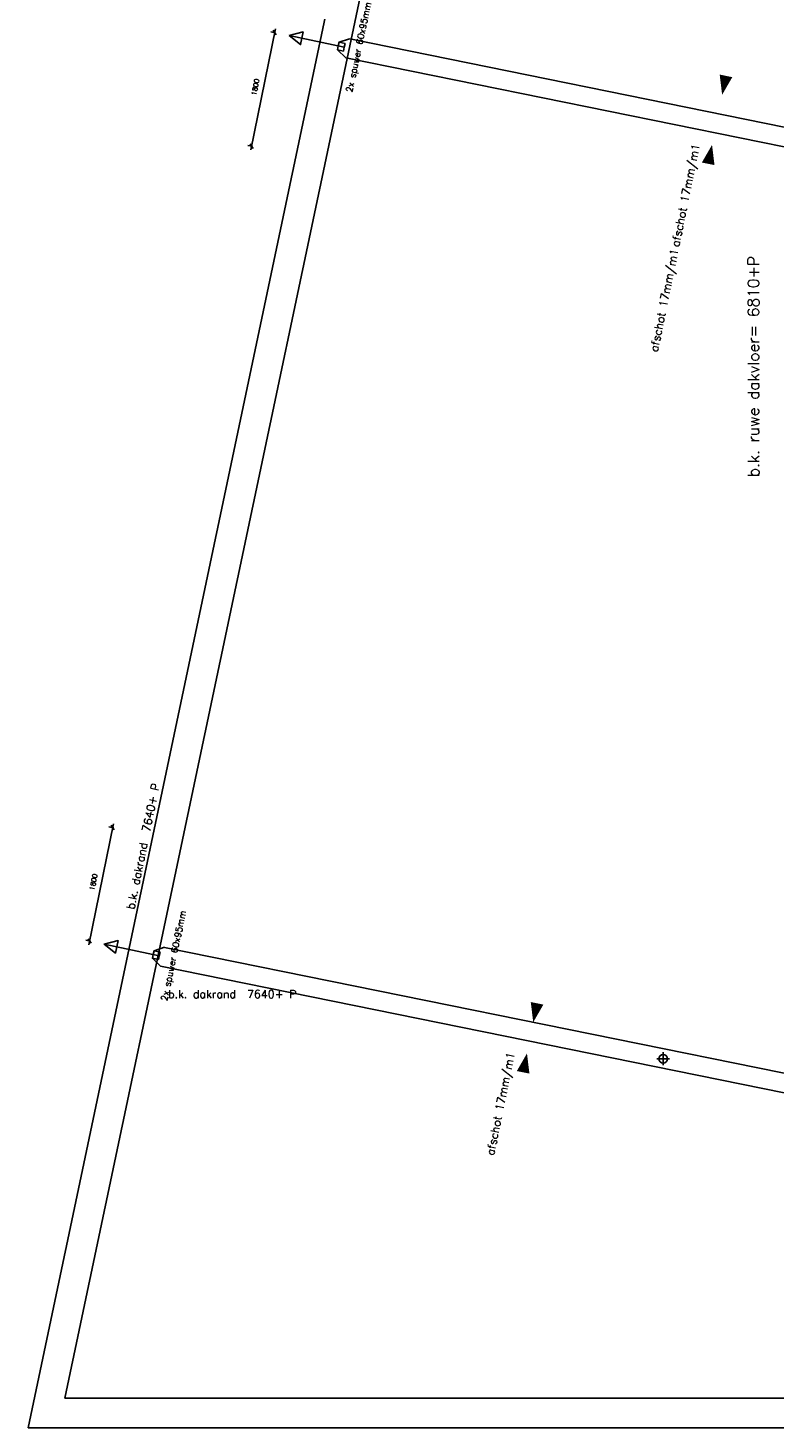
# Model space of a CAD drawing. Extents: x 7198 to 172353, y -998 to 131648.
# Tile 1 of 66: x 7198 to 18784, y -998 to 20745. Entities that reach past the tile are written whole.
import ezdxf
from ezdxf.enums import TextEntityAlignment as Align

# ---------------------------------------------------------------- set-up
doc = ezdxf.new("R2010")
doc.units = 0
doc.header["$LTSCALE"] = 50
doc.header["$MEASUREMENT"] = 0
doc.header["$PDSIZE"] = -1
doc.layers.get('0').update_dxf_attribs({"linetype": 'CONTINUOUS'})
doc.layers.get('DEFPOINTS').update_dxf_attribs({"linetype": 'CONTINUOUS'})
for name, color, linetype in [('A--L02-A3-_LOGO', 3, 'CONTINUOUS'), ('A--L21A4_BUITENWAND', 4, 'CONTINUOUS'), ('A--L27-A2-_DAKEN', 2, 'CONTINUOUS'), ('A--L27A1_DAKEN', 1, 'CONTINUOUS'), ('A--L52--', 7, 'CONTINUOUS'), ('A--L52--_F123-', 7, 'CONTINUOUS'), ('A--M1$A-_F123-', 1, 'CONTINUOUS'), ('A--T$1A-25_TEKST', 2, 'CONTINUOUS'), ('A--T01A-25_TEKST', 2, 'CONTINUOUS'), ('A--T01A-35_TEKST', 3, 'CONTINUOUS')]:
    doc.layers.add(name, color=color, linetype=linetype)
doc.styles.add('ALFA-0_25', font='ROMANS')
doc.styles.add('B-01', font='SIMPLEX.SHX', dxfattribs={"width": 0.8, "height": 4.5})
doc.styles.add('HIEMSTRA', font='romans.shx')
doc.dimstyles.new('STANDARD$0', dxfattribs={"dimscale": 50, "dimtxt": 2.5, "dimasz": 2, "dimexe": 2, "dimexo": 0, "dimgap": 2, "dimtad": 1, "dimdec": 0, "dimzin": 0, "dimdsep": 46, "dimtxsty": 'ALFA-0_25', "dimblk1": 'OBLIQUE', "dimblk2": 'OBLIQUE', "dimsah": 1, "dimcen": -3, "dimdle": 2, "dimclrd": 1, "dimclre": 1, "dimclrt": 2, "dimadec": 0, "dimazin": 0, "dimtfac": 0.666667, "dimtofl": 0, "dimtmove": 2, "dimatfit": 3, "dimldrblk": 'OBLIQUE', "dimfxl": 1, "dimtvp": 0.833333, "dimtolj": 1, "dimtzin": 0, "dimarcsym": 0})

# ---------------------------------------------------------------- blocks, each defined once
blk = doc.blocks.new('_OBLIQUE')
at = {"color": 0, "linetype": 'ByBlock'}
blk.add_line((-0.5, -0.5), (0.5, 0.5), dxfattribs=at)
blk = doc.blocks.new('*D465')
at = {"layer": 'A--M1$A-_F123-', "color": 1, "lineweight": -2, "transparency": 16777216}
for p, q in [((11041, 20734), (10658, 18852)), ((11044, 20672), (10970, 20687)), ((10685, 18908), (10611, 18923))]:
    blk.add_line(p, q, dxfattribs=at)
at = {"layer": 'DEFPOINTS', "color": 0, "transparency": 16777216}
for p in [(11044, 20672), (10670, 18911), (10685, 18908)]:
    blk.add_point(p, dxfattribs=at)
at = {"layer": 'A--M1$A-_F123-', "color": 1, "lineweight": -2, "transparency": 16777216, "xscale": 60, "yscale": 60, "zscale": 60}
for p, rotation in [((11029, 20675), 78.48629033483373), ((10670, 18911), 258.4862903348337)]:
    blk.add_blockref('_OBLIQUE', p, dxfattribs=dict(at, rotation=rotation))
at = {"layer": 'A--M1$A-_F123-', "color": 2, "transparency": 16777216, "insert": (10730, 19828), "char_height": 75, "attachment_point": 5, "rotation": 78.4863, "style": 'ALFA-0_25'}
blk.add_mtext('\\A1;1800', dxfattribs=at)
blk = doc.blocks.new('A$C6C660DB7')
at = {"layer": 'A--L21A4_BUITENWAND', "linetype": 'Continuous'}
for p, q in [((10328, 33299), (124, -15130)), ((10688, 32751), (697, -14665)), ((697, -14665), (13366, -14665)), ((124, -15130), (13830, -15130))]:
    blk.add_line(p, q, dxfattribs=at)
blk = doc.blocks.new('*D514')
at = {"layer": 'A--M1$A-_F123-', "color": 1, "lineweight": -2, "transparency": 16777216}
for p, q in [((8526, 8387), (8143, 6506)), ((8529, 8325), (8455, 8341)), ((8170, 6562), (8096, 6577))]:
    blk.add_line(p, q, dxfattribs=at)
at = {"layer": 'DEFPOINTS', "color": 0, "transparency": 16777216}
for p in [(8529, 8325), (8155, 6565), (8170, 6562)]:
    blk.add_point(p, dxfattribs=at)
at = {"layer": 'A--M1$A-_F123-', "color": 1, "lineweight": -2, "transparency": 16777216, "xscale": 60, "yscale": 60, "zscale": 60}
for p, rotation in [((8514, 8329), 78.48629033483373), ((8155, 6565), 258.4862903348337)]:
    blk.add_blockref('_OBLIQUE', p, dxfattribs=dict(at, rotation=rotation))
at = {"layer": 'A--M1$A-_F123-', "color": 2, "transparency": 16777216, "insert": (8215, 7482), "char_height": 75, "attachment_point": 5, "rotation": 78.4863, "style": 'ALFA-0_25'}
blk.add_mtext('\\A1;1800', dxfattribs=at)
blk = doc.blocks.new('S050003-')
at = {"layer": 'A--L52--_F123-', "color": 1, "linetype": 'Continuous'}
for points in [[(0, 0), (2, 0)], [(1, 1), (1, -1)]]:
    blk.add_lwpolyline(points, dxfattribs=at)
blk.add_lwpolyline([(0.33, 0, 1), (1.67, 0, 1)], format="xyb", close=True, dxfattribs=at)

msp = doc.modelspace()

# ---------------------------------------------------------------- linework, layer by layer
at = {"layer": 'A--L27-A2-_DAKEN'}
for p, q in [((12110.8, 20446.6, -0.1), (11255.5, 20626.8, -0.1)), ((9236.5, 6336.3, -0.1), (8381.2, 6516.6, -0.1))]:
    msp.add_line(p, q, dxfattribs=at)
at = {"layer": 'A--L27-A2-_DAKEN', "elevation": -0.1}
for points in [[(11255.5, 20626.8), (11255.5, 20626.8), (11471.8, 20683.4), (11430.5, 20487.7)], [(12098.3, 20387.7), (12110.8, 20446.4), (12017.9, 20466.2), (12005.4, 20407.5)], [(12110.8, 20446.4), (12123.3, 20505.1), (12030.3, 20524.8), (12017.9, 20466.2)], [(8381.2, 6516.6), (8381.2, 6516.6), (8597.5, 6573.2), (8556.3, 6377.5)], [(9224, 6277.5), (9236.5, 6336.2), (9143.6, 6355.9), (9131.1, 6297.2)], [(9236.5, 6336.2), (9249, 6394.9), (9156.1, 6414.6), (9143.6, 6355.9)]]:
    msp.add_lwpolyline(points, close=True, dxfattribs=at)
at = {"layer": 'A--L27A1_DAKEN'}
for p, q in [((12030.3, 20524.8, -0.1), (12192.6, 20577.8, -0.1)), ((12194.6, 20577.4, -0.1), (28266.7, 17311.3, 0.2)), ((12132.8, 20283.9, -0.1), (12005.4, 20407.5, -0.1)), ((12132.7, 20283.5, -0.1), (28206.8, 17017.3, 0.2)), ((9156.1, 6414.6, -0.1), (9318.4, 6467.6, -0.1)), ((9320.3, 6467.2, -0.1), (25392.4, 3201, 0.2)), ((9258.5, 6173.6, -0.1), (9131.1, 6297.2, -0.1)), ((9258.4, 6173.3, -0.1), (25332.5, 2907.1, 0.2))]:
    msp.add_line(p, q, dxfattribs=at)
for points in [[(18399.5, 21766.3, 0, 0, 0), (17978.9, 19708.1, 0, 200, 0), (18038.8, 20002, 0, 0, 0)], [(16255.6, 11241.9, 0, 0, 0), (15044.8, 5303.9, 0, 200, 0), (15104.7, 5597.8, 0, 0, 0)]]:
    msp.add_lwpolyline(points, format="xyseb", dxfattribs=at)
at = {"layer": 'A--L27A1_DAKEN', "elevation": -0.1}
for points in [[(16654.9, 13201.7, 0, 0, 0), (17822.1, 18930.3, 0, 200, 0), (17762.2, 18636.3, 0, 0, 0)], [(13959.5, -30.3, 0, 0, 0), (14947.9, 4820.1, 0, 200, 0), (14888, 4526.1, 0, 0, 0)]]:
    msp.add_lwpolyline(points, format="xyseb", dxfattribs=at)

# ---------------------------------------------------------------- block references
at = {"layer": 'A--L02-A3-_LOGO'}
msp.add_blockref('A$C6C660DB7', (7074.3, 14132.7), dxfattribs=at)
at = {"layer": 'A--L52--', "xscale": 100, "yscale": 100, "zscale": 100}
msp.add_blockref('S050003-', (16963.6, 4737.2), dxfattribs=at)

# ---------------------------------------------------------------- texts
at = {"layer": 'A--T$1A-25_TEKST', "style": 'B-01'}
for p in [(12231.9, 19739.3, -0.1), (9357.7, 5629.1, -0.1)]:
    msp.add_text('2x spuwer 60x95mm', height=100, rotation=77.99802, dxfattribs=at).set_placement(p)
at = {"layer": 'A--T01A-25_TEKST', "style": 'HIEMSTRA'}
for s, p in [('afschot 17mm/m1', (17634, 18934.4)), ('afschot 17mm/m1', (17302.1, 17304.2, -0.1)), ('b.k. dakrand  7640+ P', (9245.1, 9002.2, -0.1)), ('afschot 17mm/m1', (14759.7, 4824.2))]:
    msp.add_text(s, height=125, rotation=78.4863, dxfattribs=at).set_placement(p, align=Align.RIGHT)
msp.add_text('b.k. dakrand  7640+ P', height=125, dxfattribs=at).set_placement((11366.3, 5679.1), align=Align.RIGHT)
at = {"layer": 'A--T01A-35_TEKST', "style": 'HIEMSTRA'}
msp.add_text('b.k. ruwe dakvloer= 6810+P', height=175, rotation=90, dxfattribs=at).set_placement((18552.7, 13771.5))

# ---------------------------------------------------------------- dimensions: what is measured, and where the dimension line sits
at = {"layer": 'A--M1$A-_F123-'}
for base, p1, p2, picture, middle in [((10669.5, 18911.2), (11044.3, 20671.9), (10685, 18908.1), '*D465', (10730.4, 19828)), ((8154.5, 6564.8), (8529.3, 8325.4), (8170.1, 6561.6), '*D514', (8215.4, 7481.6))]:
    dim = msp.add_linear_dim(base=base, p1=p1, p2=p2, angle=258.48629, dimstyle='STANDARD$0', override={"dimscale": 30, "dimblk1": 'OBLIQUE', "dimblk2": 'OBLIQUE'}, dxfattribs=at)
    dim.commit()
    dim.dimension.update_dxf_attribs({"geometry": picture, "text_midpoint": middle, "dimtype": 161})

doc.saveas('drawing.dxf')
